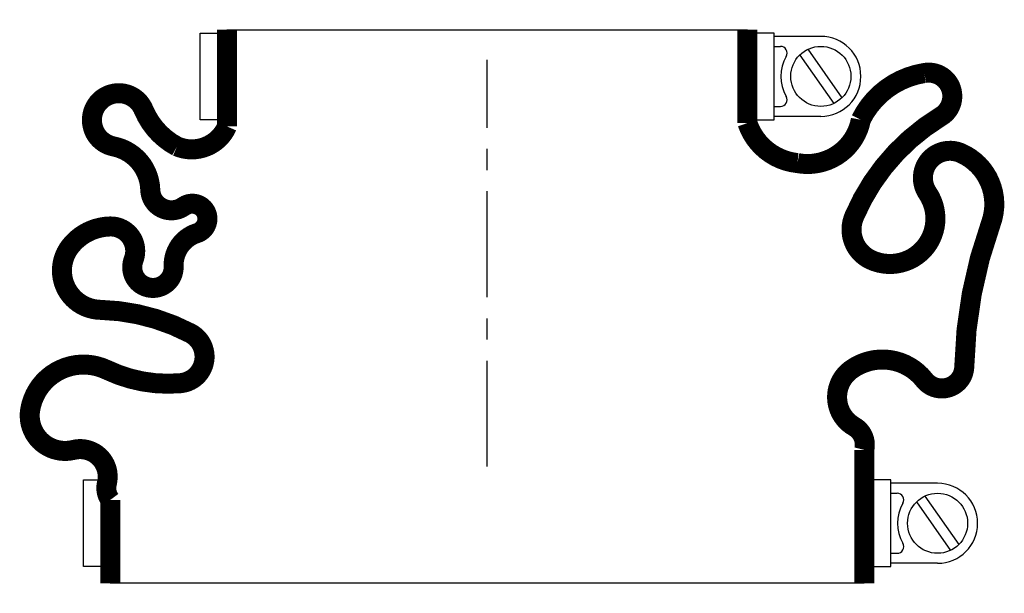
# Model space of a CAD drawing. Header units: millimetres. Extents: x -70 to 77, y -19 to 67.
import ezdxf

# ---------------------------------------------------------------- set-up
doc = ezdxf.new("R2010")
doc.units = ezdxf.units.MM
doc.header["$LTSCALE"] = 0.5
doc.header["$MEASUREMENT"] = 0
doc.linetypes.add('CENTER', pattern=[50.8, 31.75, -6.35, 6.35, -6.35])
doc.layers.get('0').update_dxf_attribs({"linetype": 'CONTINUOUS'})
doc.layers.add('Center', color=1, linetype='CENTER')

msp = doc.modelspace()

# ---------------------------------------------------------------- linework, layer by layer
for p, q in [((-43, 52), (-43, 65)), ((-43, 65), (-40.5, 65)), ((-39, 65.5), (39, 65.5)), ((43, 65), (40.5, 65)), ((43, 52), (43, 65)), ((50, 64.5), (43, 64.5)), ((43, 63), (43.94, 63)), ((48.07, 62.56), (53.16, 55.3)), ((46.84, 61.7), (51.93, 54.44)), ((43, 54), (43.94, 54)), ((-40.5, 52), (-43, 52)), ((40.5, 52), (43, 52)), ((50, 52.5), (43, 52.5)), ((-60.5, -15), (-60.5, -2)), ((-60.5, -2), (-58, -2)), ((60.5, -2), (58, -2)), ((60.5, -15), (60.5, -2)), ((67.5, -2.5), (60.5, -2.5)), ((60.5, -4), (61.44, -4)), ((64.34, -5.3), (69.43, -12.56)), ((65.57, -4.44), (70.66, -11.7)), ((60.5, -13), (61.44, -13)), ((67.5, -14.5), (60.5, -14.5)), ((-58, -15), (-60.5, -15)), ((58, -15), (60.5, -15)), ((56.5, -17.5), (-56.5, -17.5))]:
    msp.add_line(p, q)
at = {"const_width": 3, "flags": 128}
for points in [[(-39, 65.5), (-39, 51, -0.408707), (-46.5, 48, -0.173214), (-51.5, 53.5, 1.667268), (-56, 48, -0.349852), (-50.5, 41.5, 0.598056), (-45.5, 39, -1.163294), (-43.5, 35, 0.335337), (-47, 30, -1.224957), (-53, 31, 0.531721), (-56.5, 36, 0.226938), (-62.5, 33, 0.615314), (-58, 23.5, -0.114729), (-44.5, 20, -0.749263), (-46, 12.5, -0.134398), (-57, 14.5, 0.500401), (-68.5, 8.5, 0.538118), (-62, 2.5, -0.564179), (-57, -2.5, 0.223265), (-56.5, -5), (-56.5, -17.5)], [(39, 65.5), (39, 51.5, 0.294408), (46.5, 45.5, 0.414656), (56, 52, -0.244423), (65.5, 59, -0.835937), (68, 52.5, 0.15691), (55, 37.5, 0.405212), (57.5, 31, 0.760159), (66, 41, -0.75249), (71, 47, -0.394653), (75.5, 36.5, 0.081651), (71.5, 15, -0.704922), (65.5, 13, 0.405667), (54.5, 14.5, 0.542617), (55, 6, -0.335934), (56.5, 2.5), (56.5, -17.5)]]:
    msp.add_lwpolyline(points, format="xyb", dxfattribs=at)
for centre in [(50, 58.5), (67.5, -8.5)]:
    msp.add_circle(centre, 4.5)
for centre, radius, start, end in [((50, 58.5), 6, 270, 90), ((43.94, 62), 1, 330, 90), ((50, 58.5), 6, 150, 210), ((43.94, 55), 1, 270, 30), ((67.5, -8.5), 6, 270, 90), ((61.44, -5), 1, 330, 90), ((67.5, -8.5), 6, 150, 210), ((61.44, -12), 1, 270, 30)]:
    msp.add_arc(centre, radius, start, end)
at = {"layer": 'Center'}
msp.add_line((0, 0), (0, 61), dxfattribs=at)

doc.saveas('drawing.dxf')
